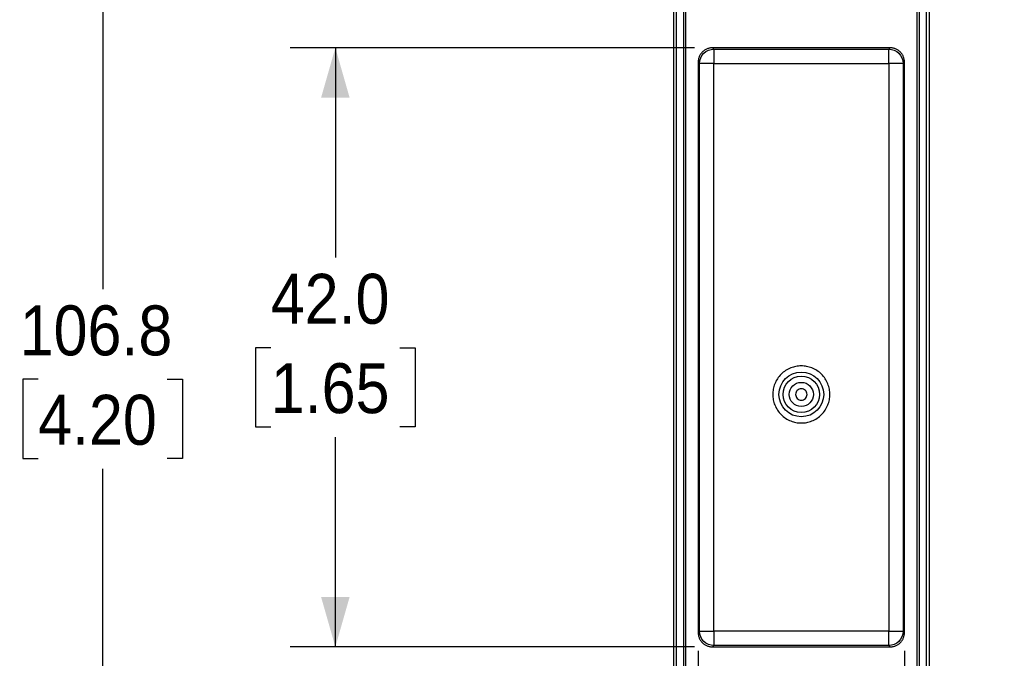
# Model space of a CAD drawing. Header units: millimetres. Extents: x 0 to 432, y 0 to 279.
# Tile 14 of 35: x 227 to 296, y 94 to 138. Entities that reach past the tile are written whole.
import ezdxf

# ---------------------------------------------------------------- set-up
doc = ezdxf.new("R2010")
doc.units = ezdxf.units.MM
doc.linetypes.add('SLD-Solid', pattern=[0])
doc.layers.add('DIMENSIONS', color=140, linetype='SLD-Solid', lineweight=25)
doc.styles.add('SLDTEXTSTYLE0', font='GOTHIC.TTF', dxfattribs={"width": 0.913})
doc.dimstyles.new('SLDDIMSTYLE0', dxfattribs={"dimtxt": 3.5, "dimasz": 3.5, "dimexe": 0, "dimexo": 0.0625, "dimgap": 0.875, "dimtad": 0, "dimtih": 1, "dimtoh": 1, "dimdec": 1, "dimrnd": 1e-09, "dimzin": 12, "dimdsep": 46, "dimtxsty": 'SLDTEXTSTYLE0', "dimsah": 1, "dimcen": 0.09, "dimadec": 0, "dimazin": 3, "dimtfac": 1, "dimtdec": 1, "dimtofl": 0, "dimtmove": 0, "dimatfit": 3, "dimfxl": 0, "dimfrac": 2, "dimtolj": 1, "dimtzin": 12, "dimarcsym": 0})
doc.dimstyles.new('SLDDIMSTYLE2', dxfattribs={"dimtxt": 3.5, "dimasz": 3.5, "dimexe": 0, "dimexo": 0.0625, "dimgap": 0.875, "dimtad": 0, "dimtih": 1, "dimtoh": 1, "dimdec": 1, "dimrnd": 1e-09, "dimzin": 12, "dimdsep": 46, "dimtxsty": 'SLDTEXTSTYLE0', "dimsah": 1, "dimcen": 0.09, "dimadec": 0, "dimazin": 3, "dimtfac": 1, "dimtdec": 1, "dimtmove": 0, "dimatfit": 0, "dimfxl": 0, "dimfrac": 2, "dimtolj": 1, "dimtzin": 12, "dimarcsym": 0})
doc.dimstyles.new('SLDDIMSTYLE3', dxfattribs={"dimtxt": 3.5, "dimasz": 3.5, "dimexe": 0, "dimexo": 0.0625, "dimgap": 0.875, "dimtad": 0, "dimtih": 1, "dimtoh": 1, "dimdec": 1, "dimrnd": 1e-09, "dimzin": 4, "dimdsep": 46, "dimtxsty": 'SLDTEXTSTYLE0', "dimsah": 1, "dimcen": 0.09, "dimadec": 0, "dimazin": 1, "dimtfac": 1, "dimtdec": 1, "dimtofl": 0, "dimtmove": 0, "dimatfit": 3, "dimfxl": 0, "dimfrac": 2, "dimtolj": 1, "dimtzin": 12, "dimarcsym": 0})

# ---------------------------------------------------------------- blocks, each defined once
blk = doc.blocks.new('_D_6')
at = {"layer": 'DIMENSIONS', "color": 140}
for p, q in [((274.673, 136.379), (246.34, 136.379)), ((249.515, 136.379), (249.515, 121.674)), ((244.99, 115.353), (243.923, 115.353)), ((243.923, 115.353), (243.923, 109.797)), ((254.041, 115.353), (255.107, 115.353)), ((255.107, 115.353), (255.107, 109.797)), ((243.923, 109.797), (244.99, 109.797)), ((255.107, 109.797), (254.041, 109.797)), ((249.515, 94.381), (249.515, 109.086)), ((274.673, 94.381), (246.34, 94.381))]:
    blk.add_line(p, q, dxfattribs=at)
for points in [[(249.515, 136.379), (248.515, 132.879), (250.515, 132.879)], [(249.515, 94.381), (250.515, 97.881), (248.515, 97.881)]]:
    blk.add_solid(points, dxfattribs=at)
at = {"layer": 'DIMENSIONS', "color": 140, "char_height": 3.5, "attachment_point": 1, "style": 'SLDTEXTSTYLE0'}
for s, insert in [('42.0', (244.99, 120.534)), ('1.65', (244.99, 114.267))]:
    blk.add_mtext(s, dxfattribs=dict(at, insert=insert))
blk = doc.blocks.new('_D_7')
at = {"layer": 'DIMENSIONS', "color": 140}
for p, q in [((274.943, 94.111), (274.943, 46.597)), ((289.391, 94.111), (289.391, 46.597)), ((274.943, 49.772), (267.943, 49.772)), ((277.642, 49.745), (276.575, 49.745)), ((276.575, 49.745), (276.575, 44.189)), ((286.693, 49.745), (287.76, 49.745)), ((287.76, 49.745), (287.76, 44.189)), ((289.391, 49.772), (296.391, 49.772)), ((276.575, 44.189), (277.642, 44.189)), ((287.76, 44.189), (286.693, 44.189))]:
    blk.add_line(p, q, dxfattribs=at)
for points in [[(274.943, 49.772), (271.443, 50.772), (271.443, 48.772)], [(289.391, 49.772), (292.891, 48.772), (292.891, 50.772)]]:
    blk.add_solid(points, dxfattribs=at)
at = {"layer": 'DIMENSIONS', "color": 140, "char_height": 3.5, "attachment_point": 1, "style": 'SLDTEXTSTYLE0'}
for s, insert in [('14.4', (277.642, 54.927)), ('0.57', (277.642, 48.66))]:
    blk.add_mtext(s, dxfattribs=dict(at, insert=insert))
blk = doc.blocks.new('_D_8')
at = {"layer": 'DIMENSIONS', "color": 140}
for p, q in [((276.147, 166.549), (230.039, 166.549)), ((233.214, 166.549), (233.214, 119.458)), ((228.688, 113.138), (227.622, 113.138)), ((227.622, 113.138), (227.622, 107.581)), ((237.739, 113.138), (238.806, 113.138)), ((238.806, 113.138), (238.806, 107.581)), ((227.622, 107.581), (228.688, 107.581)), ((238.806, 107.581), (237.739, 107.581)), ((233.214, 59.78), (233.214, 106.87)), ((272.647, 59.78), (230.039, 59.78))]:
    blk.add_line(p, q, dxfattribs=at)
for points in [[(233.214, 166.549), (232.214, 163.049), (234.214, 163.049)], [(233.214, 59.78), (234.214, 63.28), (232.214, 63.28)]]:
    blk.add_solid(points, dxfattribs=at)
at = {"layer": 'DIMENSIONS', "color": 140, "char_height": 3.5, "attachment_point": 1, "style": 'SLDTEXTSTYLE0'}
for s, insert in [('106.8', (227.395, 118.319)), ('4.20', (228.688, 112.052))]:
    blk.add_mtext(s, dxfattribs=dict(at, insert=insert))

msp = doc.modelspace()

# ---------------------------------------------------------------- linework, layer by layer
for p, q in [((273.917, 163.127), (273.917, 61.832)), ((290.417, 163.127), (290.417, 61.832)), ((290.917, 163.055), (290.917, 61.905)), ((291.117, 162.89), (291.117, 62.069)), ((275.943, 136.379), (276.038, 136.284)), ((288.391, 136.379), (275.943, 136.379)), ((276.038, 136.284), (276.038, 135.284)), ((276.038, 136.284), (288.297, 136.284)), ((288.297, 136.284), (288.391, 136.379)), ((288.297, 135.284), (288.297, 136.284)), ((275.038, 135.284), (274.943, 135.379)), ((274.943, 135.379), (274.943, 95.381)), ((276.038, 135.284), (275.038, 135.284)), ((275.038, 95.475), (275.038, 135.284)), ((276.038, 95.475), (276.038, 135.284)), ((276.038, 135.284), (288.297, 135.284)), ((288.297, 135.284), (288.297, 95.475)), ((289.297, 135.284), (288.297, 135.284)), ((289.391, 135.379), (289.297, 135.284)), ((289.297, 135.284), (289.297, 95.475)), ((289.391, 95.381), (289.391, 135.379)), ((274.943, 95.381), (275.038, 95.475)), ((275.038, 95.475), (276.038, 95.475)), ((288.297, 95.475), (276.038, 95.475)), ((276.038, 95.475), (276.038, 94.475)), ((288.297, 94.475), (288.297, 95.475)), ((288.297, 95.475), (289.297, 95.475)), ((289.297, 95.475), (289.391, 95.381)), ((276.038, 94.475), (275.943, 94.381)), ((275.943, 94.381), (288.391, 94.381)), ((288.297, 94.475), (276.038, 94.475)), ((288.391, 94.381), (288.297, 94.475))]:
    msp.add_line(p, q)
for radius in [1.567, 1.278, 0.845]:
    msp.add_circle((282.167, 112.08), radius)
for points, knots in [([(273.217, 162.89), (273.217, 146.205), (273.217, 129.342), (273.217, 95.617), (273.217, 78.754), (273.217, 62.069)], [0, 0, 0, 0, 0.5, 0.5, 1, 1, 1, 1]), ([(273.417, 61.905), (273.417, 78.644), (273.417, 95.562), (273.417, 129.397), (273.417, 146.315), (273.417, 163.055)], [0, 0, 0, 0, 0.5, 0.5, 1, 1, 1, 1]), ([(274.067, 61.832), (274.067, 78.596), (274.067, 95.538), (274.067, 129.421), (274.067, 146.363), (274.067, 163.127)], [0, 0, 0, 0, 0.5, 0.5, 1, 1, 1, 1]), ([(290.267, 163.127), (290.267, 146.363), (290.267, 129.421), (290.267, 95.538), (290.267, 78.596), (290.267, 61.832)], [0, 0, 0, 0, 0.5, 0.5, 1, 1, 1, 1]), ([(275.943, 136.379), (275.911, 136.378), (275.845, 136.376), (275.748, 136.361), (275.653, 136.337), (275.56, 136.304), (275.471, 136.262), (275.387, 136.211), (275.308, 136.153), (275.235, 136.087), (275.169, 136.014), (275.111, 135.935), (275.06, 135.851), (275.018, 135.762), (274.985, 135.669), (274.961, 135.574), (274.946, 135.477), (274.944, 135.411), (274.943, 135.379)], [0, 0, 0, 0, 0.0625, 0.125, 0.1875, 0.25, 0.3125, 0.375, 0.4375, 0.5, 0.5625, 0.625, 0.6875, 0.75, 0.8125, 0.875, 0.9375, 1, 1, 1, 1]), ([(275.038, 135.284), (275.038, 135.546), (275.146, 135.806), (275.516, 136.176), (275.776, 136.284), (276.038, 136.284)], [0, 0, 0, 0, 0.5, 0.5, 1, 1, 1, 1]), ([(288.297, 136.284), (288.558, 136.284), (288.819, 136.176), (289.189, 135.806), (289.297, 135.546), (289.297, 135.284)], [0, 0, 0, 0, 0.5, 0.5, 1, 1, 1, 1]), ([(289.391, 135.379), (289.39, 135.411), (289.389, 135.477), (289.374, 135.574), (289.35, 135.669), (289.317, 135.762), (289.275, 135.851), (289.224, 135.935), (289.166, 136.014), (289.1, 136.087), (289.027, 136.153), (288.948, 136.211), (288.864, 136.262), (288.775, 136.304), (288.682, 136.337), (288.587, 136.361), (288.49, 136.376), (288.424, 136.378), (288.391, 136.379)], [0, 0, 0, 0, 0.0625, 0.125, 0.1875, 0.25, 0.3125, 0.375, 0.4375, 0.5, 0.5625, 0.625, 0.6875, 0.75, 0.8125, 0.875, 0.9375, 1, 1, 1, 1]), ([(284.167, 112.08), (284.167, 111.954), (284.144, 111.703), (284.035, 111.329), (283.851, 110.973), (283.591, 110.656), (283.274, 110.396), (282.918, 110.212), (282.545, 110.103), (282.168, 110.068), (281.79, 110.103), (281.417, 110.212), (281.061, 110.396), (280.744, 110.656), (280.483, 110.973), (280.3, 111.329), (280.191, 111.702), (280.156, 112.079), (280.191, 112.457), (280.3, 112.83), (280.483, 113.186), (280.744, 113.503), (281.061, 113.764), (281.417, 113.947), (281.79, 114.056), (282.167, 114.091), (282.544, 114.056), (282.918, 113.947), (283.273, 113.764), (283.591, 113.503), (283.851, 113.186), (284.035, 112.83), (284.144, 112.457), (284.167, 112.205), (284.167, 112.08)], [0, 0, 0, 0, 0.02999, 0.060002, 0.092479, 0.125, 0.157477, 0.189998, 0.219977, 0.25, 0.279979, 0.310002, 0.342479, 0.375, 0.407477, 0.439998, 0.469977, 0.5, 0.529979, 0.560002, 0.592479, 0.625, 0.657477, 0.689998, 0.719977, 0.75, 0.779979, 0.810002, 0.842479, 0.875, 0.907477, 0.939998, 0.969988, 1, 1, 1, 1]), ([(282.567, 112.08), (282.567, 111.975), (282.524, 111.871), (282.376, 111.723), (282.272, 111.68), (282.063, 111.68), (281.959, 111.723), (281.811, 111.871), (281.767, 111.975), (281.767, 112.184), (281.811, 112.288), (281.959, 112.436), (282.063, 112.48), (282.272, 112.48), (282.376, 112.436), (282.524, 112.288), (282.567, 112.184), (282.567, 112.08)], [0, 0, 0, 0, 0.125, 0.125, 0.25, 0.25, 0.375, 0.375, 0.5, 0.5, 0.625, 0.625, 0.75, 0.75, 0.875, 0.875, 1, 1, 1, 1]), ([(274.943, 95.381), (274.944, 95.348), (274.946, 95.282), (274.961, 95.185), (274.985, 95.09), (275.018, 94.997), (275.06, 94.908), (275.111, 94.824), (275.169, 94.745), (275.235, 94.672), (275.308, 94.606), (275.387, 94.548), (275.471, 94.497), (275.56, 94.455), (275.653, 94.422), (275.748, 94.398), (275.845, 94.383), (275.911, 94.382), (275.943, 94.381)], [0, 0, 0, 0, 0.0625, 0.125, 0.1875, 0.25, 0.3125, 0.375, 0.4375, 0.5, 0.5625, 0.625, 0.6875, 0.75, 0.8125, 0.875, 0.9375, 1, 1, 1, 1]), ([(276.038, 94.475), (275.776, 94.475), (275.516, 94.583), (275.146, 94.953), (275.038, 95.214), (275.038, 95.475)], [0, 0, 0, 0, 0.5, 0.5, 1, 1, 1, 1]), ([(289.297, 95.475), (289.297, 95.214), (289.189, 94.953), (288.819, 94.583), (288.558, 94.475), (288.297, 94.475)], [0, 0, 0, 0, 0.5, 0.5, 1, 1, 1, 1]), ([(288.391, 94.381), (288.424, 94.382), (288.49, 94.383), (288.587, 94.398), (288.682, 94.422), (288.775, 94.455), (288.864, 94.497), (288.948, 94.548), (289.027, 94.606), (289.1, 94.672), (289.166, 94.745), (289.224, 94.824), (289.275, 94.908), (289.317, 94.997), (289.35, 95.09), (289.374, 95.185), (289.389, 95.282), (289.39, 95.348), (289.391, 95.381)], [0, 0, 0, 0, 0.0625, 0.125, 0.1875, 0.25, 0.3125, 0.375, 0.4375, 0.5, 0.5625, 0.625, 0.6875, 0.75, 0.8125, 0.875, 0.9375, 1, 1, 1, 1])]:
    msp.add_open_spline(points, degree=3, knots=knots)

# ---------------------------------------------------------------- dimensions: what is measured, and where the dimension line sits
at = {"layer": 'DIMENSIONS', "color": 140}
for base, p1, p2, angle, dimstyle, picture, middle in [((233.214, 166.549), (273.917, 59.78), (277.417, 166.549), 90, 'SLDDIMSTYLE0', '_D_8', (233.214, 113.164)), ((249.515, 94.381), (275.943, 136.379), (275.943, 94.381), 90, 'SLDDIMSTYLE3', '_D_6', (249.515, 115.38)), ((289.391, 49.772), (274.943, 95.381), (289.391, 95.381), 0, 'SLDDIMSTYLE2', '_D_7', (282.167, 49.772))]:
    dim = msp.add_linear_dim(base=base, p1=p1, p2=p2, angle=angle, dimstyle=dimstyle, dxfattribs=at)
    dim.commit()
    dim.dimension.update_dxf_attribs({"geometry": picture, "text_midpoint": middle, "dimtype": 160})

doc.saveas('drawing.dxf')
